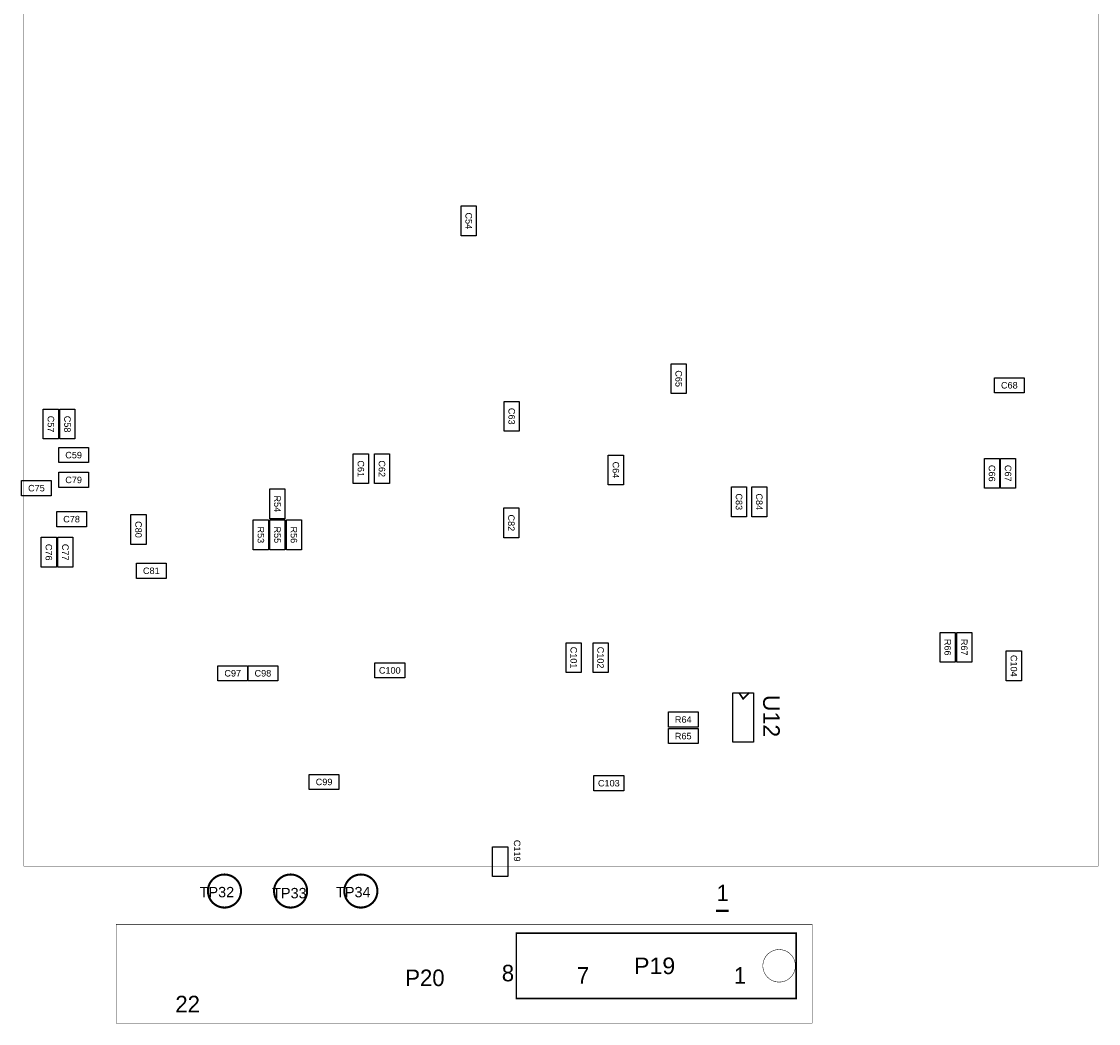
# Model space of a CAD drawing. Extents: x -37 to 194, y -5 to 175.
# Tile 3 of 7: x 41 to 107, y 58 to 119. Entities that reach past the tile are written whole.
import ezdxf
from ezdxf.enums import TextEntityAlignment as Align

# ---------------------------------------------------------------- set-up
doc = ezdxf.new("R2010")
doc.units = 0
doc.header["$MEASUREMENT"] = 0
doc.layers.add('ASSEMBLY_OUTLINES_TOP', color=102, linetype='CONTINUOUS')
doc.layers.add('ASSEMBLY_REF_DES_TOP', color=102, linetype='CONTINUOUS')
doc.styles.add('ARIAL', font='ARIAL.TTF')
doc.styles.add('VERIBEST_GERBER_0', font='txt')

msp = doc.modelspace()

# ---------------------------------------------------------------- linework, layer by layer
at = {"layer": 'ASSEMBLY_OUTLINES_TOP'}
for points, const_width in [([(40.754, 67.564), (40.754, 144.040872), (106.786, 144.040872), (106.786, 67.564)], 0.0254), ([(46.428, 57.912), (46.428, 63.992), (89.2048, 63.992), (89.2048, 57.912)], 0.0254), ([(71.022828, 59.4426), (71.022828, 63.4426), (88.222828, 63.4426), (88.222828, 59.4426)], 0.1)]:
    msp.add_lwpolyline(points, close=True, dxfattribs=dict(at, const_width=const_width))
for points in [[(67.6324, 106.3238), (67.6324, 108.1538), (68.5624, 108.1538), (68.5624, 106.3238)], [(80.5356, 96.621), (80.5356, 98.451), (81.4656, 98.451), (81.4656, 96.621)], [(100.4056, 96.6646), (100.4056, 97.5946), (102.2356, 97.5946), (102.2356, 96.6646)], [(70.274, 94.3096), (70.274, 96.1396), (71.204, 96.1396), (71.204, 94.3096)], [(41.953, 93.827), (41.953, 95.657), (42.883, 95.657), (42.883, 93.827)], [(42.969, 93.827), (42.969, 95.657), (43.899, 95.657), (43.899, 93.827)], [(42.9, 92.372), (42.9, 93.302), (44.73, 93.302), (44.73, 92.372)], [(61.003, 91.0838), (61.003, 92.9138), (61.933, 92.9138), (61.933, 91.0838)], [(62.2984, 91.0838), (62.2984, 92.9138), (63.2284, 92.9138), (63.2284, 91.0838)], [(76.6748, 91.0076), (76.6748, 92.8376), (77.6048, 92.8376), (77.6048, 91.0076)], [(99.7888, 90.8044), (99.7888, 92.6344), (100.7188, 92.6344), (100.7188, 90.8044)], [(100.7794, 90.8044), (100.7794, 92.6344), (101.7094, 92.6344), (101.7094, 90.8044)], [(42.9, 90.848), (42.9, 91.778), (44.73, 91.778), (44.73, 90.848)], [(40.614, 90.34), (40.614, 91.27), (42.444, 91.27), (42.444, 90.34)], [(55.8722, 88.9248), (55.8722, 90.7548), (56.8022, 90.7548), (56.8022, 88.9248)], [(84.244, 89.0518), (84.244, 90.8818), (85.174, 90.8818), (85.174, 89.0518)], [(85.4886, 89.0518), (85.4886, 90.8818), (86.4186, 90.8818), (86.4186, 89.0518)], [(42.773, 88.435), (42.773, 89.365), (44.603, 89.365), (44.603, 88.435)], [(70.2486, 87.7564), (70.2486, 89.5864), (71.1786, 89.5864), (71.1786, 87.7564)], [(47.3378, 87.35), (47.3378, 89.18), (48.2678, 89.18), (48.2678, 87.35)], [(54.8562, 87.0198), (54.8562, 88.8498), (55.7862, 88.8498), (55.7862, 87.0198)], [(55.8722, 87.0198), (55.8722, 88.8498), (56.8022, 88.8498), (56.8022, 87.0198)], [(56.8882, 87.0198), (56.8882, 88.8498), (57.8182, 88.8498), (57.8182, 87.0198)], [(41.826, 85.953), (41.826, 87.783), (42.756, 87.783), (42.756, 85.953)], [(42.842, 85.953), (42.842, 87.783), (43.772, 87.783), (43.772, 85.953)], [(47.6752, 85.26), (47.6752, 86.19), (49.5052, 86.19), (49.5052, 85.26)], [(97.071, 80.111), (97.071, 81.941), (98.001, 81.941), (98.001, 80.111)], [(98.087, 80.111), (98.087, 81.941), (99.017, 81.941), (99.017, 80.111)], [(74.084, 79.476), (74.084, 81.306), (75.014, 81.306), (75.014, 79.476)], [(75.735, 79.476), (75.735, 81.306), (76.665, 81.306), (76.665, 79.476)], [(101.135, 78.968), (101.135, 80.798), (102.065, 80.798), (102.065, 78.968)], [(52.679, 78.9608), (52.679, 79.8908), (54.509, 79.8908), (54.509, 78.9608)], [(54.5332, 78.9608), (54.5332, 79.8908), (56.3632, 79.8908), (56.3632, 78.9608)], [(62.331, 79.1386), (62.331, 80.0686), (64.161, 80.0686), (64.161, 79.1386)], [(84.328, 75.184), (84.328, 78.232), (85.598, 78.232), (85.598, 75.184)], [(80.365, 76.116), (80.365, 77.046), (82.195, 77.046), (82.195, 76.116)], [(80.365, 75.1), (80.365, 76.03), (82.195, 76.03), (82.195, 75.1)], [(58.2924, 72.2806), (58.2924, 73.2106), (60.1224, 73.2106), (60.1224, 72.2806)], [(75.793, 72.2044), (75.793, 73.1344), (77.623, 73.1344), (77.623, 72.2044)], [(69.5628, 66.9284), (69.5628, 68.7584), (70.4928, 68.7584), (70.4928, 66.9284)]]:
    msp.add_lwpolyline(points, close=True, dxfattribs=at)
for points, const_width in [([(85.344, 78.232), (84.963, 77.851), (84.709, 78.232)], 0.1016), ([(83.292828, 64.8226), (84.072828, 64.8226)], 0.13)]:
    msp.add_lwpolyline(points, dxfattribs=dict(at, const_width=const_width))
for points, const_width in [([(52.07, 66.04, -1), (54.102, 66.04, -1)], 0.127), ([(56.134, 66.04, -1), (58.166, 66.04, -1)], 0.127), ([(60.452, 66.04, -1), (62.484, 66.04, -1)], 0.127), ([(86.172828, 61.4426, -1), (88.172828, 61.4426, -1)], 0.03)]:
    msp.add_lwpolyline(points, format="xyb", close=True, dxfattribs=dict(at, const_width=const_width))
for centre in [(53.086, 66.04), (57.15, 66.04), (61.468, 66.04)]:
    msp.add_circle(centre, 1.016, dxfattribs=at)

# ---------------------------------------------------------------- texts
at = {"layer": 'ASSEMBLY_OUTLINES_TOP', "style": 'VERIBEST_GERBER_0'}
for s, height, p in [('1', 1, (83.705363, 65.930939)), ('8', 1.016, (70.507936, 60.998328)), ('7', 1.016, (75.121846, 60.854818)), ('1', 1.016, (84.773794, 60.85482)), ('22', 1.016, (50.822936, 59.093328))]:
    msp.add_text(s, height=height, dxfattribs=at).set_placement(p, align=Align.MIDDLE_CENTER)
at = {"layer": 'ASSEMBLY_REF_DES_TOP', "style": 'ARIAL'}
for s, height, p in [('C54', 0.4, (68.0974, 107.2388)), ('C65', 0.4, (81.0006, 97.536)), ('C63', 0.4, (70.739, 95.2246)), ('C57', 0.4, (42.418, 94.742)), ('C58', 0.4, (43.434, 94.742)), ('C61', 0.4, (61.468, 91.9988)), ('C62', 0.4, (62.7634, 91.9988)), ('C64', 0.4, (77.1398, 91.9226)), ('C66', 0.4, (100.2538, 91.7194)), ('C67', 0.4, (101.2444, 91.7194)), ('R54', 0.4, (56.3372, 89.8398)), ('C83', 0.4, (84.709, 89.9668)), ('C84', 0.4, (85.9536, 89.9668)), ('C80', 0.4, (47.8028, 88.265)), ('C82', 0.4, (70.7136, 88.6714)), ('R53', 0.4, (55.3212, 87.9348)), ('R55', 0.4, (56.3372, 87.9348)), ('R56', 0.4, (57.3532, 87.9348)), ('C76', 0.4, (42.291, 86.868)), ('C77', 0.4, (43.307, 86.868)), ('R66', 0.4, (97.536, 81.026)), ('R67', 0.4, (98.552, 81.026)), ('C101', 0.4, (74.549, 80.391)), ('C102', 0.4, (76.2, 80.391)), ('C104', 0.4, (101.6, 79.883)), ('U12', 1.016, (86.702263, 76.79941)), ('C119', 0.4, (71.073027, 68.51774))]:
    msp.add_text(s, height=height, rotation=270, dxfattribs=at).set_placement(p, align=Align.MIDDLE_CENTER)
at = {"layer": 'ASSEMBLY_REF_DES_TOP'}
for s, height, style, p in [('C68', 0.4, 'ARIAL', (101.3206, 97.1296)), ('C59', 0.4, 'ARIAL', (43.815, 92.837)), ('C79', 0.4, 'ARIAL', (43.815, 91.313)), ('C75', 0.4, 'ARIAL', (41.529, 90.805)), ('C78', 0.4, 'ARIAL', (43.688, 88.9)), ('C81', 0.4, 'ARIAL', (48.5902, 85.725)), ('C97', 0.4, 'ARIAL', (53.594, 79.4258)), ('C98', 0.4, 'ARIAL', (55.4482, 79.4258)), ('C100', 0.4, 'ARIAL', (63.246, 79.6036)), ('R64', 0.4, 'ARIAL', (81.28, 76.581)), ('R65', 0.4, 'ARIAL', (81.28, 75.565)), ('C99', 0.4, 'ARIAL', (59.2074, 72.7456)), ('C103', 0.4, 'ARIAL', (76.708, 72.6694)), ('P19', 1.016, 'ARIAL', (79.522828, 61.4426)), ('P20', 1.016, 'VERIBEST_GERBER_0', (65.405, 60.706))]:
    msp.add_text(s, height=height, dxfattribs=dict(at, style=style)).set_placement(p, align=Align.MIDDLE_CENTER)
at = {"layer": 'ASSEMBLY_REF_DES_TOP', "style": 'ARIAL'}
for s, p in [('TP32', (51.562, 66.294)), ('TP33', (56.015287, 66.230905)), ('TP34', (59.944, 66.294))]:
    msp.add_text(s, height=0.635, dxfattribs=at).set_placement(p, align=Align.TOP_LEFT)

doc.saveas('drawing.dxf')
